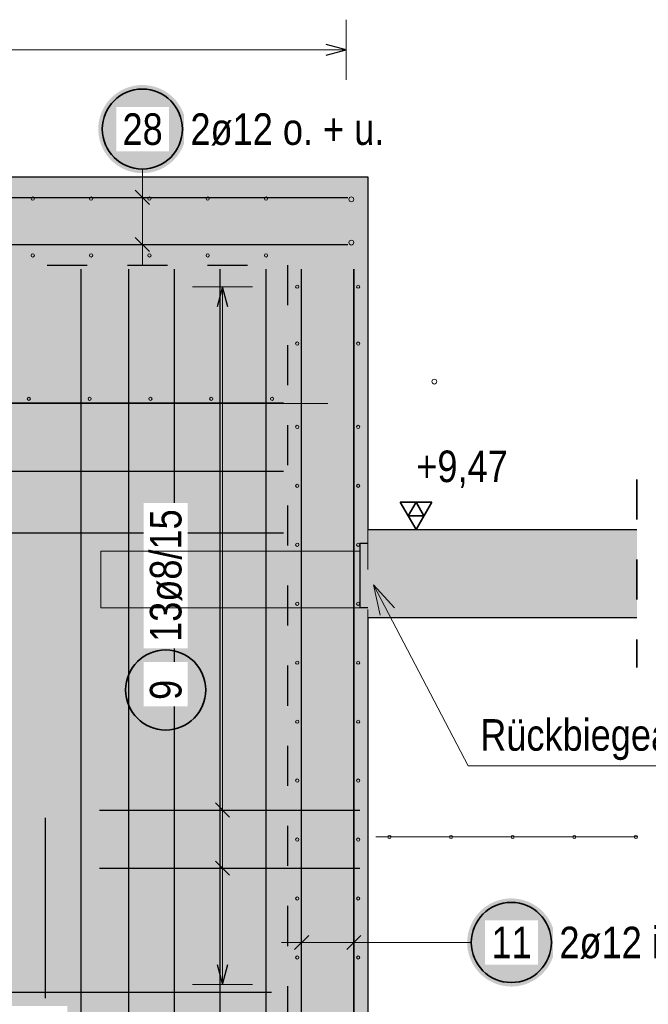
# Model space of a CAD drawing. Header units: millimetres. Extents: x -10.2 to 30.7, y 0 to 21.
# Tile 8 of 40: x 4.1 to 5.7, y 2.9 to 5.3. Entities that reach past the tile are written whole.
import ezdxf

# ---------------------------------------------------------------- set-up
doc = ezdxf.new("R2010")
doc.units = ezdxf.units.MM
doc.linetypes.add('HIDDEN', pattern=[0.375, 0.25, -0.125])
doc.layers.add('nplo Bewehrung', color=7, linetype='Continuous', lineweight=20)
doc.styles.add('Arial Narrow', font='ARIALN.TTF')

msp = doc.modelspace()

# ---------------------------------------------------------------- hatches: boundary and pattern name
at = {"lineweight": 25, "true_color": 0xffffff}
for points in [[(4.5482, 5.0607), (4.5481, 5.0645), (4.5479, 5.0683), (4.5476, 5.0722), (4.5471, 5.076), (4.5465, 5.0798), (4.5458, 5.0835), (4.5449, 5.0873), (4.5439, 5.091), (4.5428, 5.0947), (4.5415, 5.0983), (4.5402, 5.1019), (4.5387, 5.1054), (4.537, 5.1089), (4.5353, 5.1123), (4.5334, 5.1157), (4.5315, 5.119), (4.5294, 5.1222), (4.5272, 5.1253), (4.5249, 5.1284), (4.5224, 5.1314), (4.5199, 5.1343), (4.5173, 5.1371), (4.5146, 5.1398), (4.5118, 5.1424), (4.5089, 5.1449), (4.5059, 5.1473), (4.5028, 5.1497), (4.4997, 5.1519), (4.4965, 5.154), (4.4932, 5.1559), (4.4898, 5.1578), (4.4864, 5.1595), (4.4829, 5.1612), (4.4794, 5.1627), (4.4758, 5.164), (4.4722, 5.1653), (4.4685, 5.1664), (4.4648, 5.1674), (4.461, 5.1683), (4.4573, 5.169), (4.4535, 5.1696), (4.4497, 5.1701), (4.4458, 5.1704), (4.442, 5.1706), (4.4382, 5.1707), (4.4343, 5.1706), (4.4305, 5.1704), (4.4267, 5.1701), (4.4229, 5.1696), (4.4191, 5.169), (4.4153, 5.1683), (4.4116, 5.1674), (4.4079, 5.1664), (4.4042, 5.1653), (4.4006, 5.164), (4.397, 5.1627), (4.3934, 5.1612), (4.39, 5.1595), (4.3865, 5.1578), (4.3832, 5.1559), (4.3799, 5.154), (4.3767, 5.1519), (4.3735, 5.1497), (4.3705, 5.1473), (4.3675, 5.1449), (4.3646, 5.1424), (4.3618, 5.1398), (4.359, 5.1371), (4.3564, 5.1343), (4.3539, 5.1314), (4.3515, 5.1284), (4.3492, 5.1253), (4.347, 5.1222), (4.3449, 5.119), (4.3429, 5.1157), (4.3411, 5.1123), (4.3393, 5.1089), (4.3377, 5.1054), (4.3362, 5.1019), (4.3348, 5.0983), (4.3336, 5.0947), (4.3324, 5.091), (4.3314, 5.0873), (4.3306, 5.0835), (4.3298, 5.0798), (4.3292, 5.076), (4.3288, 5.0722), (4.3284, 5.0683), (4.3282, 5.0645), (4.3282, 5.0607), (4.3282, 5.0568), (4.3284, 5.053), (4.3288, 5.0492), (4.3292, 5.0454), (4.3298, 5.0416), (4.3306, 5.0378), (4.3314, 5.0341), (4.3324, 5.0303), (4.3336, 5.0267), (4.3348, 5.023), (4.3362, 5.0195), (4.3377, 5.0159), (4.3393, 5.0124), (4.3411, 5.009), (4.3429, 5.0057), (4.3449, 5.0024), (4.347, 4.9992), (4.3492, 4.996), (4.3515, 4.9929), (4.3539, 4.99), (4.3564, 4.9871), (4.359, 4.9843), (4.3618, 4.9815), (4.3646, 4.9789), (4.3675, 4.9764), (4.3705, 4.974), (4.3735, 4.9717), (4.3767, 4.9695), (4.3799, 4.9674), (4.3832, 4.9654), (4.3865, 4.9635), (4.39, 4.9618), (4.3934, 4.9602), (4.397, 4.9587), (4.4006, 4.9573), (4.4042, 4.956), (4.4079, 4.9549), (4.4116, 4.9539), (4.4153, 4.9531), (4.4191, 4.9523), (4.4229, 4.9517), (4.4267, 4.9513), (4.4305, 4.9509), (4.4343, 4.9507), (4.4382, 4.9507), (4.442, 4.9507), (4.4458, 4.9509), (4.4497, 4.9513), (4.4535, 4.9517), (4.4573, 4.9523), (4.461, 4.9531), (4.4648, 4.9539), (4.4685, 4.9549), (4.4722, 4.956), (4.4758, 4.9573), (4.4794, 4.9587), (4.4829, 4.9602), (4.4864, 4.9618), (4.4898, 4.9635), (4.4932, 4.9654), (4.4965, 4.9674), (4.4997, 4.9695), (4.5028, 4.9717), (4.5059, 4.974), (4.5089, 4.9764), (4.5118, 4.9789), (4.5146, 4.9815), (4.5173, 4.9843), (4.5199, 4.9871), (4.5224, 4.99), (4.5249, 4.9929), (4.5272, 4.996), (4.5294, 4.9992), (4.5315, 5.0024), (4.5334, 5.0057), (4.5353, 5.009), (4.537, 5.0124), (4.5387, 5.0159), (4.5402, 5.0195), (4.5415, 5.023), (4.5428, 5.0267), (4.5439, 5.0303), (4.5449, 5.0341), (4.5458, 5.0378), (4.5465, 5.0416), (4.5471, 5.0454), (4.5476, 5.0492), (4.5479, 5.053)], [(4.6064, 3.6605), (4.6063, 3.6644), (4.6061, 3.6682), (4.6058, 3.672), (4.6053, 3.6759), (4.6047, 3.6796), (4.604, 3.6834), (4.6031, 3.6872), (4.6021, 3.6909), (4.601, 3.6945), (4.5997, 3.6982), (4.5984, 3.7018), (4.5969, 3.7053), (4.5952, 3.7088), (4.5935, 3.7122), (4.5916, 3.7155), (4.5897, 3.7188), (4.5876, 3.7221), (4.5854, 3.7252), (4.583, 3.7283), (4.5806, 3.7313), (4.5781, 3.7342), (4.5755, 3.737), (4.5728, 3.7397), (4.57, 3.7423), (4.5671, 3.7448), (4.5641, 3.7472), (4.561, 3.7495), (4.5579, 3.7517), (4.5547, 3.7538), (4.5514, 3.7558), (4.548, 3.7577), (4.5446, 3.7594), (4.5411, 3.761), (4.5376, 3.7625), (4.534, 3.7639), (4.5304, 3.7652), (4.5267, 3.7663), (4.523, 3.7673), (4.5192, 3.7681), (4.5155, 3.7689), (4.5117, 3.7695), (4.5079, 3.7699), (4.504, 3.7703), (4.5002, 3.7705), (4.4964, 3.7705), (4.4925, 3.7705), (4.4887, 3.7703), (4.4849, 3.7699), (4.4811, 3.7695), (4.4773, 3.7689), (4.4735, 3.7681), (4.4698, 3.7673), (4.466, 3.7663), (4.4624, 3.7652), (4.4587, 3.7639), (4.4552, 3.7625), (4.4516, 3.761), (4.4481, 3.7594), (4.4447, 3.7577), (4.4414, 3.7558), (4.4381, 3.7538), (4.4349, 3.7517), (4.4317, 3.7495), (4.4286, 3.7472), (4.4257, 3.7448), (4.4228, 3.7423), (4.42, 3.7397), (4.4172, 3.737), (4.4146, 3.7342), (4.4121, 3.7313), (4.4097, 3.7283), (4.4074, 3.7252), (4.4052, 3.7221), (4.4031, 3.7188), (4.4011, 3.7155), (4.3992, 3.7122), (4.3975, 3.7088), (4.3959, 3.7053), (4.3944, 3.7018), (4.393, 3.6982), (4.3917, 3.6945), (4.3906, 3.6909), (4.3896, 3.6872), (4.3888, 3.6834), (4.388, 3.6796), (4.3874, 3.6759), (4.387, 3.672), (4.3866, 3.6682), (4.3864, 3.6644), (4.3864, 3.6605), (4.3864, 3.6567), (4.3866, 3.6529), (4.387, 3.649), (4.3874, 3.6452), (4.388, 3.6414), (4.3888, 3.6377), (4.3896, 3.6339), (4.3906, 3.6302), (4.3917, 3.6266), (4.393, 3.6229), (4.3944, 3.6193), (4.3959, 3.6158), (4.3975, 3.6123), (4.3992, 3.6089), (4.4011, 3.6055), (4.4031, 3.6023), (4.4052, 3.599), (4.4074, 3.5959), (4.4097, 3.5928), (4.4121, 3.5898), (4.4146, 3.5869), (4.4172, 3.5841), (4.42, 3.5814), (4.4228, 3.5788), (4.4257, 3.5763), (4.4286, 3.5739), (4.4317, 3.5716), (4.4349, 3.5694), (4.4381, 3.5673), (4.4414, 3.5653), (4.4447, 3.5634), (4.4481, 3.5617), (4.4516, 3.5601), (4.4552, 3.5586), (4.4587, 3.5572), (4.4624, 3.5559), (4.466, 3.5548), (4.4698, 3.5538), (4.4735, 3.5529), (4.4773, 3.5522), (4.4811, 3.5516), (4.4849, 3.5511), (4.4887, 3.5508), (4.4925, 3.5506), (4.4964, 3.5505), (4.5002, 3.5506), (4.504, 3.5508), (4.5079, 3.5511), (4.5117, 3.5516), (4.5155, 3.5522), (4.5192, 3.5529), (4.523, 3.5538), (4.5267, 3.5548), (4.5304, 3.5559), (4.534, 3.5572), (4.5376, 3.5586), (4.5411, 3.5601), (4.5446, 3.5617), (4.548, 3.5634), (4.5514, 3.5653), (4.5547, 3.5673), (4.5579, 3.5694), (4.561, 3.5716), (4.5641, 3.5739), (4.5671, 3.5763), (4.57, 3.5788), (4.5728, 3.5814), (4.5755, 3.5841), (4.5781, 3.5869), (4.5806, 3.5898), (4.583, 3.5928), (4.5854, 3.5959), (4.5876, 3.599), (4.5897, 3.6023), (4.5916, 3.6055), (4.5935, 3.6089), (4.5952, 3.6123), (4.5969, 3.6158), (4.5984, 3.6193), (4.5997, 3.6229), (4.601, 3.6266), (4.6021, 3.6302), (4.6031, 3.6339), (4.604, 3.6377), (4.6047, 3.6414), (4.6053, 3.6452), (4.6058, 3.649), (4.6061, 3.6529)], [(5.4691, 3.0302), (5.469, 3.034), (5.4688, 3.0379), (5.4685, 3.0417), (5.468, 3.0455), (5.4674, 3.0493), (5.4667, 3.0531), (5.4658, 3.0568), (5.4648, 3.0605), (5.4637, 3.0642), (5.4624, 3.0678), (5.4611, 3.0714), (5.4596, 3.0749), (5.4579, 3.0784), (5.4562, 3.0818), (5.4543, 3.0852), (5.4524, 3.0885), (5.4503, 3.0917), (5.4481, 3.0949), (5.4458, 3.0979), (5.4433, 3.1009), (5.4408, 3.1038), (5.4382, 3.1066), (5.4355, 3.1093), (5.4327, 3.1119), (5.4298, 3.1145), (5.4268, 3.1169), (5.4237, 3.1192), (5.4206, 3.1214), (5.4174, 3.1235), (5.4141, 3.1255), (5.4107, 3.1273), (5.4073, 3.1291), (5.4038, 3.1307), (5.4003, 3.1322), (5.3967, 3.1336), (5.3931, 3.1348), (5.3894, 3.1359), (5.3857, 3.1369), (5.3819, 3.1378), (5.3782, 3.1385), (5.3744, 3.1391), (5.3706, 3.1396), (5.3667, 3.1399), (5.3629, 3.1401), (5.3591, 3.1402), (5.3552, 3.1401), (5.3514, 3.1399), (5.3476, 3.1396), (5.3438, 3.1391), (5.34, 3.1385), (5.3362, 3.1378), (5.3325, 3.1369), (5.3288, 3.1359), (5.3251, 3.1348), (5.3214, 3.1336), (5.3179, 3.1322), (5.3143, 3.1307), (5.3109, 3.1291), (5.3074, 3.1273), (5.3041, 3.1255), (5.3008, 3.1235), (5.2976, 3.1214), (5.2944, 3.1192), (5.2913, 3.1169), (5.2884, 3.1145), (5.2855, 3.1119), (5.2827, 3.1093), (5.2799, 3.1066), (5.2773, 3.1038), (5.2748, 3.1009), (5.2724, 3.0979), (5.2701, 3.0949), (5.2679, 3.0917), (5.2658, 3.0885), (5.2638, 3.0852), (5.2619, 3.0818), (5.2602, 3.0784), (5.2586, 3.0749), (5.2571, 3.0714), (5.2557, 3.0678), (5.2545, 3.0642), (5.2533, 3.0605), (5.2523, 3.0568), (5.2515, 3.0531), (5.2507, 3.0493), (5.2501, 3.0455), (5.2497, 3.0417), (5.2493, 3.0379), (5.2491, 3.034), (5.2491, 3.0302), (5.2491, 3.0264), (5.2493, 3.0225), (5.2497, 3.0187), (5.2501, 3.0149), (5.2507, 3.0111), (5.2515, 3.0073), (5.2523, 3.0036), (5.2533, 2.9999), (5.2545, 2.9962), (5.2557, 2.9926), (5.2571, 2.989), (5.2586, 2.9855), (5.2602, 2.982), (5.2619, 2.9786), (5.2638, 2.9752), (5.2658, 2.9719), (5.2679, 2.9687), (5.2701, 2.9655), (5.2724, 2.9625), (5.2748, 2.9595), (5.2773, 2.9566), (5.2799, 2.9538), (5.2827, 2.9511), (5.2855, 2.9485), (5.2884, 2.9459), (5.2913, 2.9435), (5.2944, 2.9412), (5.2976, 2.939), (5.3008, 2.9369), (5.3041, 2.9349), (5.3074, 2.9331), (5.3109, 2.9313), (5.3143, 2.9297), (5.3179, 2.9282), (5.3214, 2.9268), (5.3251, 2.9256), (5.3288, 2.9245), (5.3325, 2.9235), (5.3362, 2.9226), (5.34, 2.9219), (5.3438, 2.9213), (5.3476, 2.9208), (5.3514, 2.9205), (5.3552, 2.9203), (5.3591, 2.9202), (5.3629, 2.9203), (5.3667, 2.9205), (5.3706, 2.9208), (5.3744, 2.9213), (5.3782, 2.9219), (5.3819, 2.9226), (5.3857, 2.9235), (5.3894, 2.9245), (5.3931, 2.9256), (5.3967, 2.9268), (5.4003, 2.9282), (5.4038, 2.9297), (5.4073, 2.9313), (5.4107, 2.9331), (5.4141, 2.9349), (5.4174, 2.9369), (5.4206, 2.939), (5.4237, 2.9412), (5.4268, 2.9435), (5.4298, 2.9459), (5.4327, 2.9485), (5.4355, 2.9511), (5.4382, 2.9538), (5.4408, 2.9566), (5.4433, 2.9595), (5.4458, 2.9625), (5.4481, 2.9655), (5.4503, 2.9687), (5.4524, 2.9719), (5.4543, 2.9752), (5.4562, 2.9786), (5.4579, 2.982), (5.4596, 2.9855), (5.4611, 2.989), (5.4624, 2.9926), (5.4637, 2.9962), (5.4648, 2.9999), (5.4658, 3.0036), (5.4667, 3.0073), (5.4674, 3.0111), (5.468, 3.0149), (5.4685, 3.0187), (5.4688, 3.0225)]]:
    msp.add_hatch(color=7, dxfattribs=at).paths.add_polyline_path(points)
at = {"lineweight": 13, "true_color": 0xd7ffd7}
for points in [[(5.0008, 4.7213), (5.0008, 4.9413), (2.8008, 4.9413), (2.8008, 4.7213)], [(4.2508, 1.3263), (5.0008, 1.3263), (5.0008, 4.7213), (2.6008, 4.7213), (2.6008, 1.3263), (3.0508, 1.3263), (3.0508, 2.8713), (4.2508, 2.8713)], [(5.0008, 3.8413), (5.6726, 3.8413), (5.6726, 4.0613), (5.0008, 4.0613)]]:
    msp.add_hatch(color=254, dxfattribs=at).paths.add_polyline_path(points)

# ---------------------------------------------------------------- linework, layer by layer
at = {"color": 5, "linetype": 'Continuous', "lineweight": 18}
for p, q in [((4.9468, 5.1838), (4.9468, 5.3338)), ((2.8348, 5.2588), (4.9468, 5.2588)), ((4.4382, 4.9607), (4.4382, 4.9403)), ((4.4382, 4.9403), (4.4382, 4.7223)), ((4.5132, 4.8903), (4.3632, 4.8903)), ((4.5132, 4.7723), (4.3632, 4.7723)), ((4.7132, 4.6673), (4.5632, 4.6673)), ((4.6382, 4.6673), (4.6382, 2.9253)), ((5.251, 3.4708), (5.0151, 3.923)), ((5.032, 3.8472), (5.0151, 3.923)), ((5.0151, 3.923), (5.0676, 3.8658)), ((6.0125, 3.4708), (5.251, 3.4708)), ((4.7132, 3.3608), (4.5632, 3.3608)), ((4.7132, 3.2157), (4.5632, 3.2157)), ((4.8358, 2.9552), (4.8358, 3.1052)), ((4.9658, 2.9552), (4.9658, 3.1052)), ((5.0158, 3.0302), (4.7858, 3.0302)), ((5.2591, 3.0302), (5.0158, 3.0302)), ((4.5632, 2.9253), (4.7132, 2.9253))]:
    msp.add_line(p, q, dxfattribs=at)
at = {"color": 3, "linetype": 'Continuous', "lineweight": 25}
for p, q in [((4.9468, 5.2588), (4.8968, 5.2722)), ((4.8968, 5.2454), (4.9468, 5.2588)), ((2.8008, 4.9413), (5.0008, 4.9413)), ((5.0008, 4.9413), (5.0008, 4.7213)), ((4.4559, 4.8727), (4.4205, 4.908)), ((2.8008, 4.8903), (4.9508, 4.8903)), ((2.8008, 4.7723), (4.9508, 4.7723)), ((4.4559, 4.7547), (4.4205, 4.79)), ((5.0008, 4.7213), (5.0008, 4.0613)), ((4.2858, 1.7613), (4.2858, 4.7113)), ((4.4048, 1.7613), (4.4048, 4.7113)), ((4.5188, 1.7613), (4.5188, 4.7113)), ((4.6328, 1.7613), (4.6328, 4.7113)), ((4.7468, 1.7613), (4.7468, 4.7113)), ((4.8358, 1.7613), (4.8358, 4.7113)), ((4.9658, 1.7613), (4.9658, 4.7113)), ((4.6382, 4.6673), (4.6248, 4.6173)), ((4.6516, 4.6173), (4.6382, 4.6673)), ((4.7908, 4.2059), (2.8108, 4.2059)), ((5.0008, 4.0613), (5.6726, 4.0613)), ((5.0819, 4.0613), (5.3465, 4.0613)), ((4.7908, 4.0521), (2.8108, 4.0521)), ((5.0008, 4.0263), (4.9808, 4.0263)), ((4.9808, 4.0263), (4.9808, 3.8663)), ((4.9808, 3.8663), (5.0008, 3.8663)), ((5.0008, 3.8413), (5.0008, 1.3263)), ((5.0008, 3.8413), (5.6726, 3.8413)), ((4.6559, 3.3432), (4.6205, 3.3785)), ((4.3308, 3.3608), (4.9808, 3.3608)), ((4.1968, 2.8913), (4.1968, 3.3413)), ((4.6559, 3.198), (4.6205, 3.2333)), ((4.3308, 3.2157), (4.9808, 3.2157)), ((4.8182, 3.0125), (4.8535, 3.0479)), ((4.9482, 3.0125), (4.9835, 3.0479)), ((4.6248, 2.9753), (4.6382, 2.9253)), ((4.6382, 2.9253), (4.6516, 2.9753)), ((2.6848, 2.9063), (4.7608, 2.9063))]:
    msp.add_line(p, q, dxfattribs=at)
at = {"color": 3, "linetype": 'HIDDEN', "lineweight": 25, "ltscale": 0.25}
for p, q in [((2.8008, 4.7213), (4.8008, 4.7213)), ((4.8008, 4.7213), (4.8008, 1.3263))]:
    msp.add_line(p, q, dxfattribs=at)
at = {"color": 2, "linetype": 'HIDDEN', "lineweight": 35, "ltscale": 0.25}
msp.add_line((5.6726, 4.1863), (5.6726, 3.7163), dxfattribs=at)
at = {"color": 2, "linetype": 'Continuous', "lineweight": 35}
for p, q in [((5.1607, 4.1295), (5.0819, 4.1295)), ((5.0819, 4.1295), (5.1213, 4.0613)), ((5.1213, 4.1295), (5.1016, 4.0954)), ((5.1213, 4.0613), (5.1607, 4.1295)), ((5.141, 4.0954), (5.1213, 4.1295)), ((5.1016, 4.0954), (5.141, 4.0954))]:
    msp.add_line(p, q, dxfattribs=at)
at = {"color": 5, "linetype": 'HIDDEN', "lineweight": 18, "ltscale": 0.25}
msp.add_line((5.0008, 4.0613), (5.0008, 3.8413), dxfattribs=at)
at = {"color": 2, "linetype": 'Continuous', "lineweight": 35}
for centre in [(4.4382, 5.0607), (4.4964, 3.6605), (5.3591, 3.0302)]:
    msp.add_circle(centre, 0.1, dxfattribs=at)
at = {"layer": 'nplo Bewehrung', "color": 9, "linetype": 'Continuous', "lineweight": 0}
for p, q in [((4.8348, 1.7613), (4.8348, 4.7113)), ((4.9668, 1.7613), (4.9668, 4.7113)), ((2.7508, 4.3753), (4.9008, 4.3753)), ((2.8108, 4.3773), (4.7908, 4.3773)), ((4.3348, 3.8653), (4.3348, 4.0073)), ((5.0208, 3.2936), (5.6726, 3.2936))]:
    msp.add_line(p, q, dxfattribs=at)
for centre, radius in [((4.1647, 4.8873), 0.004), ((4.1647, 4.8873), 0.004), ((4.3102, 4.8873), 0.004), ((4.3102, 4.8873), 0.004), ((4.4558, 4.8873), 0.004), ((4.4558, 4.8873), 0.004), ((4.6013, 4.8873), 0.004), ((4.6013, 4.8873), 0.004), ((4.7468, 4.8873), 0.004), ((4.7468, 4.8873), 0.004), ((4.9598, 4.8853), 0.006), ((4.9598, 4.8853), 0.006), ((4.9598, 4.7773), 0.006), ((4.9598, 4.7773), 0.006), ((4.1647, 4.7453), 0.004), ((4.1647, 4.7453), 0.004), ((4.3102, 4.7453), 0.004), ((4.3102, 4.7453), 0.004), ((4.4558, 4.7453), 0.004), ((4.4558, 4.7453), 0.004), ((4.6013, 4.7453), 0.004), ((4.6013, 4.7453), 0.004), ((4.7468, 4.7453), 0.004), ((4.7468, 4.7453), 0.004), ((4.8248, 4.6673), 0.004), ((4.8248, 4.6673), 0.004), ((4.8248, 4.6673), 0.004), ((4.8248, 4.6673), 0.004), ((4.9768, 4.6673), 0.004), ((4.9768, 4.6673), 0.004), ((4.9768, 4.6673), 0.004), ((4.9768, 4.6673), 0.004), ((4.8248, 4.5253), 0.004), ((4.8248, 4.5253), 0.004), ((4.8248, 4.5253), 0.004), ((4.8248, 4.5253), 0.004), ((4.9768, 4.5253), 0.004), ((4.9768, 4.5253), 0.004), ((4.9768, 4.5253), 0.004), ((4.9768, 4.5253), 0.004), ((5.167, 4.4303), 0.006), ((5.167, 4.4303), 0.006), ((4.1548, 4.3873), 0.004), ((4.1548, 4.3873), 0.004), ((4.3066, 4.3873), 0.004), ((4.3066, 4.3873), 0.004), ((4.4583, 4.3873), 0.004), ((4.4583, 4.3873), 0.004), ((4.6101, 4.3873), 0.004), ((4.6101, 4.3873), 0.004), ((4.7618, 4.3873), 0.004), ((4.7618, 4.3873), 0.004), ((4.8248, 4.3173), 0.004), ((4.8248, 4.3173), 0.004), ((4.9768, 4.3173), 0.004), ((4.9768, 4.3173), 0.004), ((4.8248, 4.1702), 0.004), ((4.8248, 4.1702), 0.004), ((4.9768, 4.1702), 0.004), ((4.9768, 4.1702), 0.004), ((4.8248, 4.023), 0.004), ((4.8248, 4.023), 0.004), ((4.9768, 4.023), 0.004), ((4.9768, 4.023), 0.004), ((4.8248, 3.8758), 0.004), ((4.8248, 3.8758), 0.004), ((4.9768, 3.8758), 0.004), ((4.9768, 3.8758), 0.004), ((4.8248, 3.7286), 0.004), ((4.8248, 3.7286), 0.004), ((4.9768, 3.7286), 0.004), ((4.9768, 3.7286), 0.004), ((4.8248, 3.5814), 0.004), ((4.8248, 3.5814), 0.004), ((4.9768, 3.5814), 0.004), ((4.9768, 3.5814), 0.004), ((4.8248, 3.4343), 0.004), ((4.8248, 3.4343), 0.004), ((4.9768, 3.4343), 0.004), ((4.9768, 3.4343), 0.004), ((5.0548, 3.2936), 0.004), ((5.0548, 3.2936), 0.004), ((5.2087, 3.2936), 0.004), ((5.2087, 3.2936), 0.004), ((5.3625, 3.2936), 0.004), ((5.3625, 3.2936), 0.004), ((5.5163, 3.2936), 0.004), ((5.5163, 3.2936), 0.004), ((5.6701, 3.2936), 0.004), ((5.6701, 3.2936), 0.004), ((4.8248, 3.2871), 0.004), ((4.8248, 3.2871), 0.004), ((4.9768, 3.2871), 0.004), ((4.9768, 3.2871), 0.004), ((4.8248, 3.1399), 0.004), ((4.8248, 3.1399), 0.004), ((4.9768, 3.1399), 0.004), ((4.9768, 3.1399), 0.004), ((4.8248, 2.9927), 0.004), ((4.8248, 2.9927), 0.004), ((4.9768, 2.9927), 0.004), ((4.9768, 2.9927), 0.004)]:
    msp.add_circle(centre, radius, dxfattribs=at)

# ---------------------------------------------------------------- texts
at = {"color": 2, "lineweight": 35, "style": 'Arial Narrow'}
msp.add_text('Rückbiegeanschluß ø 8/15 cm', height=0.07875, dxfattribs=at).set_placement((5.2815, 3.5089))
at = {"color": 2, "lineweight": 35, "char_height": 0.07875, "attachment_point": 1, "line_spacing_factor": 0.9, "style": 'Arial Narrow', "bg_fill": 3, "box_fill_scale": 1.2, "bg_fill_color": 256, "bg_fill_true_color": 13158600, "bg_fill_transparency": 0}
for s, insert in [('2ø12 o. + u.', (4.5582, 5.1)), ('2ø12 i. + a.', (5.4791, 3.0696))]:
    msp.add_mtext(s, dxfattribs=dict(at, insert=insert))
at = {"color": 2, "lineweight": 35, "insert": (5.0969, 4.2582), "char_height": 0.07875, "attachment_point": 1, "line_spacing_factor": 0.9, "style": 'Arial Narrow'}
msp.add_mtext(' +9,47', dxfattribs=at)

# ---------------------------------------------------------------- next in the draw order: texts
at = {"color": 2, "lineweight": 35, "char_height": 0.07875, "attachment_point": 1, "line_spacing_factor": 0.9, "style": 'Arial Narrow', "bg_fill": 3, "box_fill_scale": 1.2, "bg_fill_color": 256, "bg_fill_true_color": 13158600, "bg_fill_transparency": 0}
for s, insert in [('28', (4.3886, 5.1)), ('11', (5.3095, 3.0696))]:
    msp.add_mtext(s, dxfattribs=dict(at, insert=insert))
at = {"color": 2, "lineweight": 35, "attachment_point": 1, "rotation": 90, "line_spacing_factor": 0.9, "style": 'Arial Narrow', "bg_fill": 3, "box_fill_scale": 1.2, "bg_fill_color": 256, "bg_fill_true_color": 13158600, "bg_fill_transparency": 0}
for s, insert, char_height in [('13ø8/15', (4.457, 3.7805), 0.07875), ('9', (4.457, 3.6357), 0.0788)]:
    msp.add_mtext(s, dxfattribs=dict(at, insert=insert, char_height=char_height))

# ---------------------------------------------------------------- next in the draw order: linework, layer by layer
at = {"layer": 'nplo Bewehrung', "color": 9, "linetype": 'Continuous', "lineweight": 0}
for p, q in [((4.3348, 4.0073), (4.9808, 4.0073)), ((4.9808, 3.8653), (4.3348, 3.8653))]:
    msp.add_line(p, q, dxfattribs=at)

doc.saveas('drawing.dxf')
